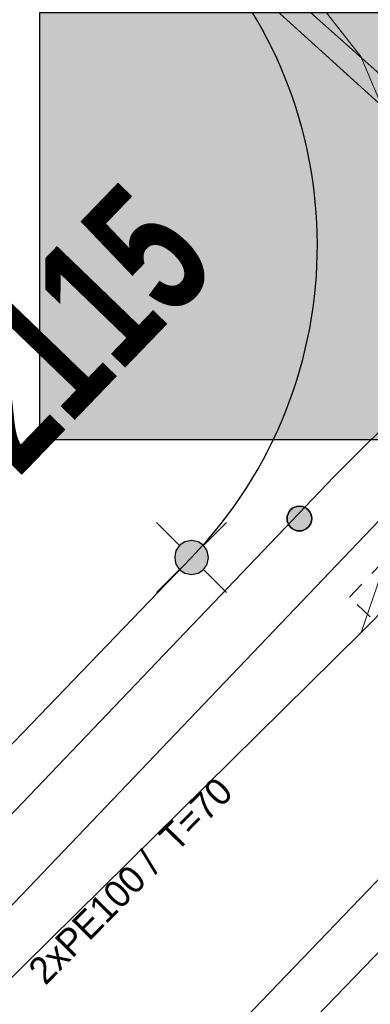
# Model space of a CAD drawing. Header units: metres. Extents: x 2695560 to 2696939, y 1260529 to 1262050.
# Tile 14 of 256: x 2695756 to 2695760, y 1260874 to 1260885. Entities that reach past the tile are written whole.
import ezdxf

# ---------------------------------------------------------------- set-up
doc = ezdxf.new("R2010")
doc.units = ezdxf.units.M
doc.linetypes.add('AUSGEZOGEN', pattern=[0])
doc.linetypes.add('VERDECKT2_S2', pattern=[0.36, 0.2, -0.16])
for name, color, linetype in [('XR$1$AV_Grenzpunkte', 7, 'AUSGEZOGEN'), ('XR$1$AV_Grundstück-Nr.', 7, 'AUSGEZOGEN'), ('XR$1$AV_Linien (BB)', 7, 'AUSGEZOGEN'), ('XR$1$EW_LK_Knoten', 1, 'AUSGEZOGEN'), ('XR$1$Liegenschaftsgrenzen', 7, 'AUSGEZOGEN'), ('XR$1$PFAV', 255, 'AUSGEZOGEN'), ('XR$1$RAEW', 8, 'AUSGEZOGEN')]:
    doc.layers.add(name, color=color, linetype=linetype)
for name, color, linetype, lineweight in [('XR$2$ELE-Flaeche-oberirdisch', 1, 'AUSGEZOGEN', 18), ('XR$2$ELE-LinieFlaeche-ungenau', 1, 'VERDECKT2_S2', 18), ('XR$2$GAS-Linie-genau', 12, 'AUSGEZOGEN', 18), ('XR$2$KOM-Linie-U-genau', 91, 'AUSGEZOGEN', 18), ('XR$2$KOM-LinieFlaeche-U-genau', 91, 'AUSGEZOGEN', 18), ('XR$2$WAS-Linie-genau', 5, 'AUSGEZOGEN', 18), ('XR$2$WEI-Text', 59, 'AUSGEZOGEN', 18)]:
    doc.layers.add(name, color=color, linetype=linetype, lineweight=lineweight)
doc.styles.add('ARIAL', font='arial.ttf')
doc.styles.add('TXT', font='txt')

# ---------------------------------------------------------------- blocks, each defined once
blk = doc.blocks.new('COMPLEXOBJECT_455')
at = {"layer": 'XR$1$AV_Linien (BB)', "color": 7, "linetype": 'AUSGEZOGEN', "transparency": 33554687}
blk.add_line((5756.98, 10878.99), (5753.09, 10874.954), dxfattribs=at)
blk.add_arc((5753.381, 10882.46), 4.999, 316.0518, 44.2775, dxfattribs=at)
blk = doc.blocks.new('COMPLEXOBJECT_1385')
at = {"layer": 'XR$1$Liegenschaftsgrenzen', "color": 7, "linetype": 'AUSGEZOGEN', "transparency": 33554687}
blk.add_line((5756.98, 10878.99), (5750.249, 10872.007), dxfattribs=at)
blk.add_arc((5753.381, 10882.46), 4.999, 316.0518, 44.2775, dxfattribs=at)
blk = doc.blocks.new('BWAV19')
at = {"layer": 'XR$1$PFAV', "transparency": 33554687}
blk.add_hatch(color=7, dxfattribs=at).paths.add_polyline_path([(0, 0.24), (-0.024, 0.239), (-0.048, 0.235), (-0.072, 0.229), (-0.095, 0.221), (-0.116, 0.21), (-0.137, 0.197), (-0.156, 0.182), (-0.174, 0.165), (-0.19, 0.147), (-0.204, 0.127), (-0.215, 0.106), (-0.225, 0.083), (-0.232, 0.06), (-0.237, 0.036), (-0.24, 0.012), (-0.24, -0.012), (-0.237, -0.036), (-0.232, -0.06), (-0.225, -0.083), (-0.215, -0.106), (-0.204, -0.127), (-0.19, -0.147), (-0.174, -0.165), (-0.156, -0.182), (-0.137, -0.197), (-0.116, -0.21), (-0.095, -0.221), (-0.072, -0.229), (-0.048, -0.235), (-0.024, -0.239), (0, -0.24), (0.024, -0.239), (0.048, -0.235), (0.072, -0.229), (0.095, -0.221), (0.116, -0.21), (0.137, -0.197), (0.156, -0.182), (0.174, -0.165), (0.19, -0.147), (0.204, -0.127), (0.215, -0.106), (0.225, -0.083), (0.232, -0.06), (0.237, -0.036), (0.24, -0.012), (0.24, 0.012), (0.237, 0.036), (0.232, 0.06), (0.225, 0.083), (0.215, 0.106), (0.204, 0.127), (0.19, 0.147), (0.174, 0.165), (0.156, 0.182), (0.137, 0.197), (0.116, 0.21), (0.095, 0.221), (0.072, 0.229), (0.048, 0.235), (0.024, 0.239)])
at = {"color": 7, "transparency": 33554687}
for p, q in [((-0.5, 0.5), (-0.17, 0.17)), ((0.17, 0.17), (0.5, 0.5)), ((-0.5, -0.5), (-0.17, -0.17)), ((0.17, -0.17), (0.5, -0.5))]:
    blk.add_line(p, q, dxfattribs=at)
for start, end in [(90, 270), (270, 90)]:
    blk.add_arc((0, 0), 0.24, start, end, dxfattribs=at)
blk = doc.blocks.new('BEW957')
at = {"layer": 'XR$1$RAEW', "transparency": 33554687}
blk.add_hatch(color=1, dxfattribs=at).paths.add_polyline_path([(-0.5, 0), (-0.497, -0.051), (-0.49, -0.101), (-0.477, -0.15), (-0.459, -0.197), (-0.437, -0.243), (-0.41, -0.286), (-0.379, -0.326), (-0.344, -0.362), (-0.306, -0.395), (-0.264, -0.424), (-0.22, -0.449), (-0.174, -0.469), (-0.125, -0.484), (-0.076, -0.494), (-0.025, -0.499), (0.025, -0.499), (0.076, -0.494), (0.125, -0.484), (0.174, -0.469), (0.22, -0.449), (0.264, -0.424), (0.306, -0.395), (0.344, -0.362), (0.379, -0.326), (0.41, -0.286), (0.437, -0.243), (0.459, -0.197), (0.477, -0.15), (0.49, -0.101), (0.497, -0.051), (0.5, 0), (0.497, 0.051), (0.49, 0.101), (0.477, 0.15), (0.459, 0.197), (0.437, 0.243), (0.41, 0.286), (0.379, 0.326), (0.344, 0.362), (0.306, 0.395), (0.264, 0.424), (0.22, 0.449), (0.174, 0.469), (0.125, 0.484), (0.076, 0.494), (0.025, 0.499), (-0.025, 0.499), (-0.076, 0.494), (-0.125, 0.484), (-0.174, 0.469), (-0.22, 0.449), (-0.264, 0.424), (-0.306, 0.395), (-0.344, 0.362), (-0.379, 0.326), (-0.41, 0.286), (-0.437, 0.243), (-0.459, 0.197), (-0.477, 0.15), (-0.49, 0.101), (-0.497, 0.051)])
at = {"color": 1, "transparency": 33554687}
for start, end in [(90, 180), (0, 90), (180, 270), (270, 0)]:
    blk.add_arc((0, 0), 0.5, start, end, dxfattribs=at)
at = {"layer": 'XR$1$RAEW', "color": 1, "transparency": 33554687}
blk.add_circle((0, 0), 0.5, dxfattribs=at)

msp = doc.modelspace()

# ---------------------------------------------------------------- hatches: boundary and pattern name
at = {"transparency": 33554687}
msp.add_hatch(color=7, dxfattribs=at).paths.add_polyline_path([(2695756.264, 1260884.858), (2695756.264, 1260880.11), (2695760.111, 1260880.11), (2695760.111, 1260884.858)])

# ---------------------------------------------------------------- linework, layer by layer
at = {"color": 24, "lineweight": -3, "transparency": 33554687}
msp.add_lwpolyline([(2695756.264, 1260884.858), (2695760.111, 1260884.858), (2695760.111, 1260880.11), (2695756.264, 1260880.11), (2695756.264, 1260884.858)], close=True, dxfattribs=at)
at = {"layer": 'XR$1$Liegenschaftsgrenzen', "color": 7, "linetype": 'AUSGEZOGEN', "transparency": 33554687}
msp.add_line((2695767.99, 1260876.63), (2695757.93, 1260885.76), dxfattribs=at)
at = {"layer": 'XR$2$ELE-Flaeche-oberirdisch', "transparency": 33554687}
for points in [[(2695763.837, 1260883.98), (2695759.533, 1260879.698), (2695751.654, 1260871.453)], [(2695752.158, 1260870.967), (2695760.033, 1260879.208)]]:
    msp.add_lwpolyline(points, dxfattribs=at)
at = {"layer": 'XR$2$ELE-LinieFlaeche-ungenau', "linetype": 'VERDECKT2_S2', "transparency": 33554687}
msp.add_lwpolyline([(2695762.818, 1260875.423), (2695759.708, 1260878.359), (2695760.052, 1260878.723), (2695763.162, 1260875.787), (2695762.818, 1260875.423)], close=True, dxfattribs=at)
at = {"layer": 'XR$2$GAS-Linie-genau', "linetype": 'AUSGEZOGEN', "transparency": 33554687}
msp.add_line((2695751.36, 1260865.427), (2695764.755, 1260879.312), dxfattribs=at)
at = {"layer": 'XR$2$KOM-Linie-U-genau', "linetype": 'AUSGEZOGEN', "transparency": 33554687}
for p, q in [((2695759.838, 1260877.968), (2695761.162, 1260879.309)), ((2695754.536, 1260872.735), (2695759.838, 1260877.968))]:
    msp.add_line(p, q, dxfattribs=at)
msp.add_lwpolyline([(2695724.039, 1260923.276), (2695733.597, 1260912.058), (2695744.997, 1260900.292), (2695750.021, 1260895.206), (2695753.209, 1260891.954), (2695757.818, 1260886.939), (2695759.832, 1260884.369), (2695760.532, 1260882.721), (2695760.713, 1260881.431), (2695760.638, 1260880.301), (2695759.838, 1260877.968)], dxfattribs=at)
at = {"layer": 'XR$2$KOM-LinieFlaeche-U-genau', "linetype": 'AUSGEZOGEN', "transparency": 33554687}
msp.add_lwpolyline([(2695751.019, 1260893.952), (2695758.476, 1260886.309), (2695767.441, 1260878.33), (2695768.242, 1260877.881), (2695767.972, 1260877.401), (2695767.119, 1260877.88), (2695758.096, 1260885.911), (2695750.625, 1260893.568), (2695751.019, 1260893.952)], close=True, dxfattribs=at)
at = {"layer": 'XR$2$WAS-Linie-genau', "linetype": 'AUSGEZOGEN', "transparency": 33554687}
msp.add_line((2695751.287, 1260866.124), (2695764.002, 1260879.355), dxfattribs=at)

# ---------------------------------------------------------------- block references
at = {"layer": 'XR$1$AV_Grenzpunkte', "color": 7, "linetype": 'AUSGEZOGEN', "lineweight": -3, "transparency": 33554687, "xscale": 0.7800000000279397, "yscale": 0.7800000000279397}
msp.add_blockref('BWAV19', (2695757.95, 1260878.8), dxfattribs=at)
at = {"layer": 'XR$1$AV_Linien (BB)', "color": 7, "linetype": 'AUSGEZOGEN', "lineweight": -3, "transparency": 33554687}
msp.add_blockref('COMPLEXOBJECT_455', (2690000.97, 1249999.81), dxfattribs=at)
at = {"layer": 'XR$1$EW_LK_Knoten', "color": 1, "linetype": 'AUSGEZOGEN', "lineweight": -3, "transparency": 33554687, "xscale": 0.2749999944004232, "yscale": 0.2749999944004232}
msp.add_blockref('BEW957', (2695759.15, 1260879.233), dxfattribs=at)
at = {"layer": 'XR$1$Liegenschaftsgrenzen', "color": 7, "linetype": 'AUSGEZOGEN', "lineweight": -3, "transparency": 33554687}
msp.add_blockref('COMPLEXOBJECT_1385', (2690000.97, 1249999.81), dxfattribs=at)

# ---------------------------------------------------------------- texts
at = {"layer": 'XR$1$AV_Grundstück-Nr.', "color": 7, "transparency": 33554687, "insert": (2695756.21, 1260880.91), "char_height": 1.48491, "width": 4.97324, "attachment_point": 5, "rotation": 46.0539, "style": 'ARIAL'}
msp.add_mtext('\\A1;{\\fArial|i0|b1;\\H1.484908;\\W0.700000;\\C7;4/2115}\\P', dxfattribs=at)
at = {"layer": 'XR$2$WEI-Text', "transparency": 33554687, "insert": (2695756.327, 1260874.031), "char_height": 0.3, "width": 4.34048, "attachment_point": 7, "rotation": 45.4, "style": 'TXT'}
msp.add_mtext('\\W1.00;2xPE100\\~/\\~\\~T=70', dxfattribs=at)

doc.saveas('drawing.dxf')
